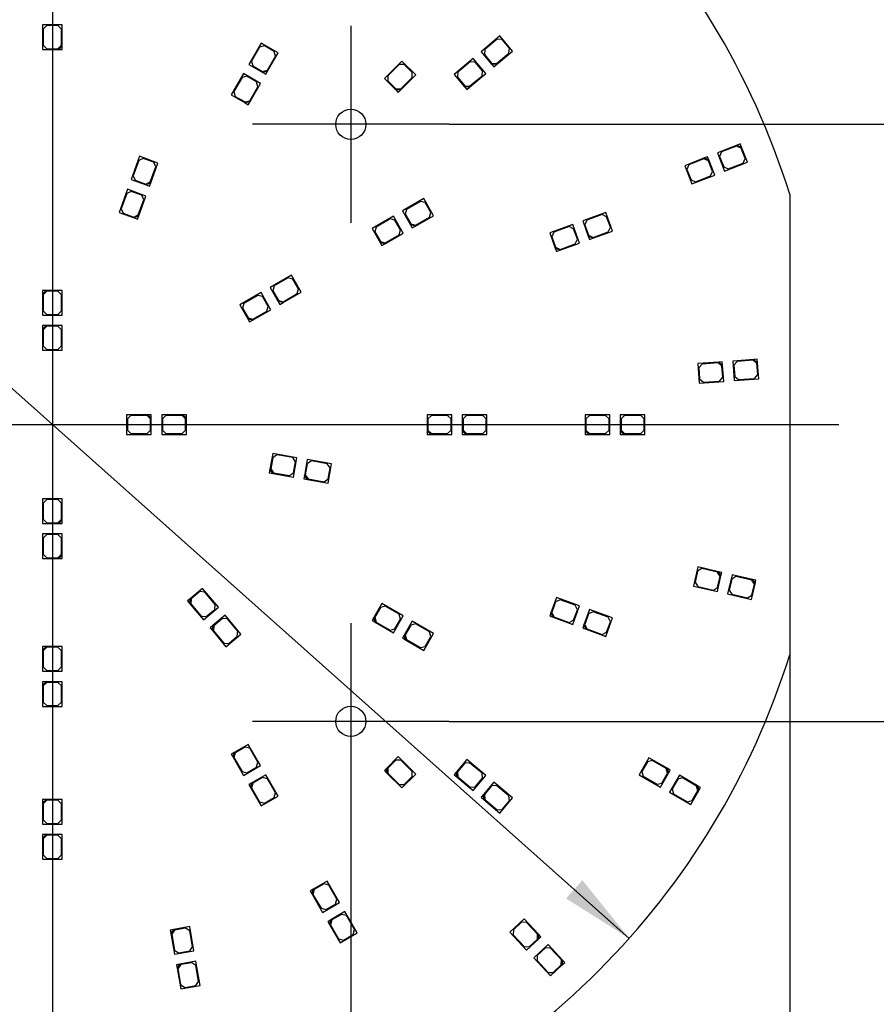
# Model space of a CAD drawing. Header units: millimetres. Extents: x 16 to 406, y 14 to 285.
# Tile 12 of 14: x 160 to 221, y 154 to 224. Entities that reach past the tile are written whole.
import ezdxf
from ezdxf.enums import TextEntityAlignment as Align
from ezdxf.lldxf.tags import DXFTag

# ---------------------------------------------------------------- set-up
doc = ezdxf.new("R2010")
doc.units = ezdxf.units.MM
for name, color, linetype in [('Default', 7, 'Continuous'), ('LED_2835', 7, 'Continuous'), ('PCB_RDLED_220_EM', 7, 'Continuous')]:
    doc.layers.add(name, color=color, linetype=linetype)
doc.styles.add('SEACAD_Arial', font='arial.ttf')
doc.styles.add('SEACAD_Solid_Edge_ANSI1_Symbols', font='semeca1.ttf')
tags = doc.linetypes.add('CENTER2', pattern=[28.575, 19.05, -3.175, 3.175, -3.175]).pattern_tags.tags
tags[10:11] = [DXFTag(74, 4), DXFTag(75, 0), DXFTag(340, '0'), DXFTag(46, 0.0), DXFTag(50, 0.0), DXFTag(44, 0.0), DXFTag(45, 0.0)]
tags[8:9] = [DXFTag(74, 4), DXFTag(75, 0), DXFTag(340, '0'), DXFTag(46, 0.0), DXFTag(50, 0.0), DXFTag(44, 0.0), DXFTag(45, 0.0)]
tags[6:7] = [DXFTag(74, 4), DXFTag(75, 0), DXFTag(340, '0'), DXFTag(46, 0.0), DXFTag(50, 0.0), DXFTag(44, 0.0), DXFTag(45, 0.0)]
tags[4:5] = [DXFTag(74, 4), DXFTag(75, 0), DXFTag(340, '0'), DXFTag(46, 0.0), DXFTag(50, 0.0), DXFTag(44, 0.0), DXFTag(45, 0.0)]
doc.dimstyles.new('ISO', dxfattribs={"dimtxt": 5.25, "dimasz": 5.25, "dimexe": 2.625, "dimexo": 0, "dimgap": 1.3125, "dimtad": 1, "dimlfac": 2, "dimtxsty": 'SEACAD_Arial', "dimblk1": '_SE_FILLED', "dimblk2": '_SE_FILLED', "dimsah": 1, "dimcen": 2.625, "dimadec": 0, "dimazin": 0, "dimtfac": 0.5, "dimtdec": 3, "dimtmove": 0, "dimatfit": 3, "dimfxl": 1, "dimarcsym": 0})

# ---------------------------------------------------------------- blocks, each defined once
blk = doc.blocks.new('SEANNOT_GROUP1')
at = {"layer": 'Default', "color": 7, "linetype": 'CENTER2'}
for p, q in [((183.582, 223.76), (183.582, 209.76)), ((190.582, 216.76), (176.582, 216.76))]:
    blk.add_line(p, q, dxfattribs=at)
blk = doc.blocks.new('SEANNOT_GROUP2')
at = {"layer": 'Default', "color": 7, "linetype": 'CENTER2'}
for p, q in [((183.582, 181.26), (183.582, 167.26)), ((190.582, 174.26), (176.582, 174.26))]:
    blk.add_line(p, q, dxfattribs=at)
blk = doc.blocks.new('SEANNOT_GROUP4')
at = {"layer": 'Default', "color": 7, "linetype": 'CENTER2'}
blk.add_line((106.332, 195.393), (218.332, 195.393), dxfattribs=at)
blk = doc.blocks.new('SEANNOT_GROUP5')
at = {"layer": 'Default', "color": 7, "linetype": 'CENTER2'}
blk.add_line((162.332, 251.393), (162.332, 139.393), dxfattribs=at)
blk = doc.blocks.new('SE1')
at = {"layer": 'LED_2835', "color": 7, "linetype": 'Continuous'}
for p, q in [((161.632, 223.833), (161.632, 222.083)), ((163.032, 223.833), (161.632, 223.833)), ((161.932, 223.783), (161.682, 223.533)), ((162.732, 223.783), (161.932, 223.783)), ((162.982, 223.533), (162.732, 223.783)), ((163.032, 222.333), (163.032, 223.833)), ((161.682, 223.533), (161.682, 222.383)), ((162.982, 222.383), (162.982, 223.533)), ((194.202, 223.048), (192.861, 221.923)), ((195.102, 221.976), (194.202, 223.048)), ((161.682, 222.383), (161.932, 222.133)), ((162.732, 222.133), (162.982, 222.383)), ((163.032, 222.333), (162.782, 222.083)), ((163.032, 222.083), (163.032, 222.333)), ((177.196, 222.538), (176.321, 221.022)), ((177.089, 222.253), (176.514, 221.257)), ((177.431, 222.344), (177.089, 222.253)), ((178.409, 221.838), (177.196, 222.538)), ((178.124, 221.944), (177.431, 222.344)), ((194.004, 222.817), (193.123, 222.078)), ((194.356, 222.786), (194.004, 222.817)), ((194.871, 222.173), (194.356, 222.786)), ((194.84, 221.821), (194.871, 222.173)), ((161.632, 222.083), (162.782, 222.083)), ((161.932, 222.133), (162.732, 222.133)), ((162.782, 222.083), (163.032, 222.083)), ((177.64, 220.607), (178.215, 221.603)), ((177.659, 220.538), (178.409, 221.838)), ((178.215, 221.603), (178.124, 221.944)), ((192.861, 221.923), (193.6, 221.042)), ((193.123, 222.078), (193.092, 221.726)), ((193.092, 221.726), (193.607, 221.113)), ((193.953, 221.012), (195.102, 221.976)), ((193.959, 221.082), (194.84, 221.821)), ((176.321, 221.022), (177.317, 220.447)), ((176.514, 221.257), (176.606, 220.915)), ((176.606, 220.915), (177.299, 220.515)), ((187.212, 221.262), (185.974, 220.025)), ((187.035, 221.015), (186.222, 220.202)), ((187.389, 221.015), (187.035, 221.015)), ((188.202, 220.272), (187.212, 221.262)), ((187.954, 220.449), (187.389, 221.015)), ((192.287, 221.441), (190.946, 220.316)), ((192.089, 221.21), (191.208, 220.471)), ((192.441, 221.179), (192.089, 221.21)), ((193.187, 220.369), (192.287, 221.441)), ((192.955, 220.566), (192.441, 221.179)), ((193.6, 221.042), (193.761, 220.851)), ((193.953, 221.012), (193.6, 221.042)), ((193.607, 221.113), (193.959, 221.082)), ((193.761, 220.851), (193.953, 221.012)), ((175.946, 220.372), (175.071, 218.857)), ((175.839, 220.088), (175.264, 219.092)), ((176.181, 220.179), (175.839, 220.088)), ((177.159, 219.672), (175.946, 220.372)), ((176.874, 219.779), (176.181, 220.179)), ((177.299, 220.515), (177.64, 220.607)), ((177.659, 220.538), (177.317, 220.447)), ((177.317, 220.447), (177.534, 220.322)), ((177.534, 220.322), (177.659, 220.538)), ((186.222, 220.202), (186.222, 219.848)), ((187.141, 219.212), (188.202, 220.272)), ((187.141, 219.282), (187.954, 220.095)), ((187.954, 220.095), (187.954, 220.449)), ((190.946, 220.316), (191.685, 219.435)), ((191.208, 220.471), (191.177, 220.119)), ((191.177, 220.119), (191.691, 219.506)), ((192.038, 219.405), (193.187, 220.369)), ((192.044, 219.475), (192.925, 220.214)), ((192.925, 220.214), (192.955, 220.566)), ((176.39, 218.442), (176.965, 219.438)), ((176.409, 218.373), (177.159, 219.672)), ((176.965, 219.438), (176.874, 219.779)), ((185.974, 220.025), (186.788, 219.212)), ((186.222, 219.848), (186.788, 219.282)), ((191.685, 219.435), (191.846, 219.244)), ((192.038, 219.405), (191.685, 219.435)), ((191.691, 219.506), (192.044, 219.475)), ((191.846, 219.244), (192.038, 219.405)), ((175.071, 218.857), (176.067, 218.282)), ((175.264, 219.092), (175.356, 218.75)), ((175.356, 218.75), (176.049, 218.35)), ((186.788, 219.282), (187.141, 219.282)), ((186.788, 219.212), (186.964, 219.035)), ((187.141, 219.212), (186.788, 219.212)), ((186.964, 219.035), (187.141, 219.212)), ((176.049, 218.35), (176.39, 218.442)), ((176.409, 218.373), (176.067, 218.282)), ((176.067, 218.282), (176.284, 218.157)), ((176.284, 218.157), (176.409, 218.373)), ((211.083, 215.278), (209.686, 214.73)), ((211.054, 215.213), (209.984, 214.793)), ((211.378, 215.071), (211.054, 215.213)), ((211.315, 215.369), (211.083, 215.278)), ((211.083, 215.278), (211.407, 215.136)), ((211.407, 215.136), (211.315, 215.369)), ((168.535, 214.482), (167.937, 212.838)), ((169.851, 214.004), (168.535, 214.482)), ((209.686, 214.73), (210.198, 213.426)), ((209.984, 214.793), (209.842, 214.469)), ((209.842, 214.469), (210.135, 213.724)), ((211.671, 214.327), (211.378, 215.071)), ((211.827, 214.066), (211.407, 215.136)), ((168.48, 214.183), (168.087, 213.103)), ((168.8, 214.333), (168.48, 214.183)), ((169.552, 214.059), (168.8, 214.333)), ((169.338, 212.594), (169.851, 214.004)), ((169.701, 213.739), (169.552, 214.059)), ((208.755, 214.364), (207.359, 213.816)), ((207.359, 213.816), (207.871, 212.513)), ((207.657, 213.879), (207.515, 213.555)), ((208.727, 214.299), (207.657, 213.879)), ((209.051, 214.158), (208.727, 214.299)), ((208.988, 214.456), (208.755, 214.364)), ((208.755, 214.364), (209.079, 214.223)), ((209.079, 214.223), (208.988, 214.456)), ((209.343, 213.413), (209.051, 214.158)), ((209.5, 213.152), (209.079, 214.223)), ((210.198, 213.426), (211.827, 214.066)), ((210.459, 213.583), (211.529, 214.003)), ((211.529, 214.003), (211.671, 214.327)), ((168.087, 213.103), (168.236, 212.782)), ((169.308, 212.658), (169.701, 213.739)), ((207.515, 213.555), (207.807, 212.811)), ((207.871, 212.513), (209.5, 213.152)), ((208.132, 212.669), (209.202, 213.089)), ((209.202, 213.089), (209.343, 213.413)), ((210.135, 213.724), (210.459, 213.583)), ((167.937, 212.838), (169.018, 212.445)), ((168.236, 212.782), (168.988, 212.509)), ((168.988, 212.509), (169.308, 212.658)), ((169.338, 212.594), (169.018, 212.445)), ((169.018, 212.445), (169.253, 212.359)), ((169.253, 212.359), (169.338, 212.594)), ((207.807, 212.811), (208.132, 212.669)), ((167.68, 212.133), (167.082, 210.489)), ((167.625, 211.834), (167.232, 210.753)), ((167.945, 211.984), (167.625, 211.834)), ((168.996, 211.654), (167.68, 212.133)), ((168.697, 211.71), (167.945, 211.984)), ((168.483, 210.245), (168.996, 211.654)), ((168.846, 211.39), (168.697, 211.71)), ((168.453, 210.309), (168.846, 211.39)), ((188.777, 211.469), (187.262, 210.594)), ((188.542, 211.276), (187.546, 210.701)), ((188.884, 211.184), (188.542, 211.276)), ((189.477, 210.256), (188.777, 211.469)), ((189.284, 210.491), (188.884, 211.184)), ((167.082, 210.489), (168.163, 210.095)), ((167.232, 210.753), (167.381, 210.433)), ((167.381, 210.433), (168.133, 210.159)), ((168.133, 210.159), (168.453, 210.309)), ((187.262, 210.594), (187.837, 209.598)), ((187.546, 210.701), (187.455, 210.359)), ((187.455, 210.359), (187.855, 209.666)), ((188.178, 209.506), (189.477, 210.256)), ((189.192, 210.15), (189.284, 210.491)), ((201.739, 210.48), (200.094, 209.882)), ((201.474, 210.331), (200.393, 209.937)), ((201.794, 210.181), (201.474, 210.331)), ((202.217, 209.165), (201.739, 210.48)), ((168.483, 210.245), (168.163, 210.095)), ((168.163, 210.095), (168.397, 210.01)), ((168.397, 210.01), (168.483, 210.245)), ((186.612, 210.219), (185.097, 209.344)), ((186.377, 210.026), (185.381, 209.451)), ((186.719, 209.934), (186.377, 210.026)), ((187.312, 209.006), (186.612, 210.219)), ((187.119, 209.241), (186.719, 209.934)), ((187.837, 209.598), (187.962, 209.381)), ((188.178, 209.506), (187.837, 209.598)), ((187.855, 209.666), (188.196, 209.575)), ((188.196, 209.575), (189.192, 210.15)), ((199.389, 209.625), (197.745, 209.027)), ((199.868, 208.31), (199.389, 209.625)), ((200.094, 209.882), (200.487, 208.801)), ((200.393, 209.937), (200.244, 209.617)), ((200.244, 209.617), (200.517, 208.865)), ((202.068, 209.43), (201.794, 210.181)), ((185.097, 209.344), (185.672, 208.348)), ((185.381, 209.451), (185.29, 209.109)), ((185.29, 209.109), (185.69, 208.416)), ((186.013, 208.256), (187.312, 209.006)), ((186.031, 208.325), (187.027, 208.9)), ((187.027, 208.9), (187.119, 209.241)), ((187.962, 209.381), (188.178, 209.506)), ((197.745, 209.027), (198.138, 207.946)), ((198.044, 209.082), (197.894, 208.762)), ((199.125, 209.476), (198.044, 209.082)), ((199.445, 209.326), (199.125, 209.476)), ((199.719, 208.575), (199.445, 209.326)), ((200.517, 208.865), (200.838, 208.716)), ((200.808, 208.652), (202.217, 209.165)), ((200.838, 208.716), (201.918, 209.109)), ((201.918, 209.109), (202.068, 209.43)), ((185.672, 208.348), (185.797, 208.131)), ((186.013, 208.256), (185.672, 208.348)), ((185.69, 208.416), (186.031, 208.325)), ((185.797, 208.131), (186.013, 208.256)), ((197.894, 208.762), (198.168, 208.01)), ((198.459, 207.797), (199.868, 208.31)), ((198.489, 207.861), (199.569, 208.254)), ((199.569, 208.254), (199.719, 208.575)), ((200.487, 208.801), (200.573, 208.566)), ((200.808, 208.652), (200.487, 208.801)), ((200.573, 208.566), (200.808, 208.652)), ((198.138, 207.946), (198.224, 207.711)), ((198.459, 207.797), (198.138, 207.946)), ((198.168, 208.01), (198.489, 207.861)), ((198.224, 207.711), (198.459, 207.797)), ((179.355, 206.029), (177.839, 205.154)), ((179.12, 205.836), (178.124, 205.261)), ((179.462, 205.744), (179.12, 205.836)), ((180.055, 204.817), (179.355, 206.029)), ((179.862, 205.051), (179.462, 205.744)), ((161.632, 204.933), (161.632, 204.683)), ((161.882, 204.933), (161.632, 204.933)), ((161.632, 204.683), (161.882, 204.933)), ((161.632, 204.683), (161.632, 203.183)), ((161.932, 204.883), (161.682, 204.633)), ((163.032, 204.933), (161.882, 204.933)), ((162.732, 204.883), (161.932, 204.883)), ((162.982, 204.633), (162.732, 204.883)), ((163.032, 203.183), (163.032, 204.933)), ((177.19, 204.779), (175.674, 203.904)), ((177.89, 203.567), (177.19, 204.779)), ((177.839, 205.154), (178.414, 204.158)), ((178.124, 205.261), (178.033, 204.919)), ((178.033, 204.919), (178.433, 204.226)), ((178.756, 204.067), (180.055, 204.817)), ((178.774, 204.135), (179.77, 204.71)), ((179.77, 204.71), (179.862, 205.051)), ((161.682, 204.633), (161.682, 203.483)), ((162.982, 203.483), (162.982, 204.633)), ((175.959, 204.011), (175.868, 203.669)), ((176.955, 204.586), (175.959, 204.011)), ((177.297, 204.494), (176.955, 204.586)), ((177.697, 203.801), (177.297, 204.494)), ((178.414, 204.158), (178.539, 203.942)), ((178.756, 204.067), (178.414, 204.158)), ((178.433, 204.226), (178.774, 204.135)), ((178.539, 203.942), (178.756, 204.067)), ((161.682, 203.483), (161.932, 203.233)), ((162.732, 203.233), (162.982, 203.483)), ((175.674, 203.904), (176.249, 202.908)), ((175.868, 203.669), (176.268, 202.976)), ((176.591, 202.817), (177.89, 203.567)), ((176.609, 202.885), (177.605, 203.46)), ((177.605, 203.46), (177.697, 203.801)), ((161.632, 203.183), (163.032, 203.183)), ((161.932, 203.233), (162.732, 203.233)), ((176.249, 202.908), (176.374, 202.692)), ((176.591, 202.817), (176.249, 202.908)), ((176.268, 202.976), (176.609, 202.885)), ((176.374, 202.692), (176.591, 202.817)), ((161.632, 202.433), (161.632, 202.183)), ((161.882, 202.433), (161.632, 202.433)), ((161.632, 202.183), (161.882, 202.433)), ((161.632, 202.183), (161.632, 200.683)), ((161.932, 202.383), (161.682, 202.133)), ((161.682, 202.133), (161.682, 200.983)), ((163.032, 202.433), (161.882, 202.433)), ((162.732, 202.383), (161.932, 202.383)), ((162.982, 202.133), (162.732, 202.383)), ((162.982, 200.983), (162.982, 202.133)), ((163.032, 200.683), (163.032, 202.433)), ((161.632, 200.683), (163.032, 200.683)), ((161.682, 200.983), (161.932, 200.733)), ((161.932, 200.733), (162.732, 200.733)), ((162.732, 200.733), (162.982, 200.983)), ((209.785, 199.838), (208.289, 199.726)), ((209.739, 199.784), (208.592, 199.699)), ((210.007, 199.554), (209.739, 199.784)), ((210.034, 199.857), (209.785, 199.838)), ((209.785, 199.838), (210.053, 199.607)), ((210.053, 199.607), (210.034, 199.857)), ((212.278, 200.025), (210.782, 199.913)), ((210.782, 199.913), (210.887, 198.517)), ((211.085, 199.885), (210.854, 199.617)), ((212.232, 199.971), (211.085, 199.885)), ((212.5, 199.741), (212.232, 199.971)), ((212.527, 200.044), (212.278, 200.025)), ((212.278, 200.025), (212.546, 199.794)), ((212.56, 198.943), (212.5, 199.741)), ((212.546, 199.794), (212.527, 200.044)), ((212.632, 198.647), (212.546, 199.794)), ((208.289, 199.726), (208.394, 198.33)), ((208.592, 199.699), (208.361, 199.431)), ((208.361, 199.431), (208.421, 198.633)), ((210.067, 198.756), (210.007, 199.554)), ((210.139, 198.461), (210.053, 199.607)), ((210.854, 199.617), (210.914, 198.82)), ((208.394, 198.33), (210.139, 198.461)), ((208.421, 198.633), (208.689, 198.402)), ((208.689, 198.402), (209.836, 198.488)), ((209.836, 198.488), (210.067, 198.756)), ((210.887, 198.517), (212.632, 198.647)), ((210.914, 198.82), (211.182, 198.589)), ((211.182, 198.589), (212.329, 198.675)), ((212.329, 198.675), (212.56, 198.943)), ((169.122, 196.093), (167.622, 196.093)), ((167.622, 196.093), (167.622, 194.693)), ((167.922, 196.043), (167.672, 195.793)), ((167.672, 195.793), (167.672, 194.993)), ((169.072, 196.043), (167.922, 196.043)), ((169.322, 195.793), (169.072, 196.043)), ((169.372, 196.093), (169.122, 196.093)), ((169.122, 196.093), (169.372, 195.843)), ((169.322, 194.993), (169.322, 195.793)), ((169.372, 195.843), (169.372, 196.093)), ((169.372, 194.693), (169.372, 195.843)), ((171.622, 196.093), (170.122, 196.093)), ((170.122, 196.093), (170.122, 194.693)), ((170.422, 196.043), (170.172, 195.793)), ((170.172, 195.793), (170.172, 194.993)), ((171.572, 196.043), (170.422, 196.043)), ((171.822, 195.793), (171.572, 196.043)), ((171.872, 196.093), (171.622, 196.093)), ((171.622, 196.093), (171.872, 195.843)), ((171.822, 194.993), (171.822, 195.793)), ((171.872, 195.843), (171.872, 196.093)), ((171.872, 194.693), (171.872, 195.843)), ((189.022, 196.093), (189.022, 194.943)), ((190.772, 196.093), (189.022, 196.093)), ((189.322, 196.043), (189.072, 195.793)), ((189.072, 195.793), (189.072, 194.993)), ((190.472, 196.043), (189.322, 196.043)), ((190.722, 195.793), (190.472, 196.043)), ((190.722, 194.993), (190.722, 195.793)), ((190.772, 194.693), (190.772, 196.093)), ((191.522, 196.093), (191.522, 194.943)), ((193.272, 196.093), (191.522, 196.093)), ((191.822, 196.043), (191.572, 195.793)), ((191.572, 195.793), (191.572, 194.993)), ((192.972, 196.043), (191.822, 196.043)), ((193.222, 195.793), (192.972, 196.043)), ((193.222, 194.993), (193.222, 195.793)), ((193.272, 194.693), (193.272, 196.093)), ((200.272, 196.093), (200.272, 194.943)), ((202.022, 196.093), (200.272, 196.093)), ((200.572, 196.043), (200.322, 195.793)), ((200.322, 195.793), (200.322, 194.993)), ((201.722, 196.043), (200.572, 196.043)), ((201.972, 195.793), (201.722, 196.043)), ((201.972, 194.993), (201.972, 195.793)), ((202.022, 194.693), (202.022, 196.093)), ((202.772, 196.093), (202.772, 194.943)), ((204.522, 196.093), (202.772, 196.093)), ((203.072, 196.043), (202.822, 195.793)), ((202.822, 195.793), (202.822, 194.993)), ((204.222, 196.043), (203.072, 196.043)), ((204.472, 195.793), (204.222, 196.043)), ((204.472, 194.993), (204.472, 195.793)), ((204.522, 194.693), (204.522, 196.093)), ((167.672, 194.993), (167.922, 194.743)), ((169.072, 194.743), (169.322, 194.993)), ((170.172, 194.993), (170.422, 194.743)), ((171.572, 194.743), (171.822, 194.993)), ((189.022, 194.943), (189.022, 194.693)), ((189.272, 194.693), (189.022, 194.943)), ((189.072, 194.993), (189.322, 194.743)), ((190.472, 194.743), (190.722, 194.993)), ((191.522, 194.943), (191.522, 194.693)), ((191.772, 194.693), (191.522, 194.943)), ((191.572, 194.993), (191.822, 194.743)), ((192.972, 194.743), (193.222, 194.993)), ((200.272, 194.943), (200.272, 194.693)), ((200.522, 194.693), (200.272, 194.943)), ((200.322, 194.993), (200.572, 194.743)), ((201.722, 194.743), (201.972, 194.993)), ((202.772, 194.943), (202.772, 194.693)), ((203.022, 194.693), (202.772, 194.943)), ((202.822, 194.993), (203.072, 194.743)), ((204.222, 194.743), (204.472, 194.993)), ((167.622, 194.693), (169.372, 194.693)), ((167.922, 194.743), (169.072, 194.743)), ((170.122, 194.693), (171.872, 194.693)), ((170.422, 194.743), (171.572, 194.743)), ((189.022, 194.693), (189.272, 194.693)), ((189.272, 194.693), (190.772, 194.693)), ((189.322, 194.743), (190.472, 194.743)), ((191.522, 194.693), (191.772, 194.693)), ((191.772, 194.693), (193.272, 194.693)), ((191.822, 194.743), (192.972, 194.743)), ((200.272, 194.693), (200.522, 194.693)), ((200.522, 194.693), (202.022, 194.693)), ((200.572, 194.743), (201.722, 194.743)), ((202.772, 194.693), (203.022, 194.693)), ((203.022, 194.693), (204.522, 194.693)), ((203.072, 194.743), (204.222, 194.743)), ((178.024, 193.337), (177.824, 192.204)), ((178.021, 193.033), (177.882, 192.245)), ((178.311, 193.235), (178.021, 193.033)), ((179.747, 193.033), (178.024, 193.337)), ((179.443, 193.036), (178.311, 193.235)), ((179.646, 192.746), (179.443, 193.036)), ((179.504, 191.654), (179.747, 193.033)), ((179.507, 191.958), (179.646, 192.746)), ((180.486, 192.903), (180.286, 191.77)), ((180.773, 192.801), (180.483, 192.599)), ((182.209, 192.599), (180.486, 192.903)), ((181.905, 192.602), (180.773, 192.801)), ((177.824, 192.204), (177.781, 191.958)), ((178.027, 191.915), (177.824, 192.204)), ((177.882, 192.245), (178.085, 191.955)), ((180.483, 192.599), (180.344, 191.811)), ((182.108, 192.312), (181.905, 192.602)), ((181.966, 191.22), (182.209, 192.599)), ((181.969, 191.524), (182.108, 192.312)), ((177.781, 191.958), (178.027, 191.915)), ((178.027, 191.915), (179.504, 191.654)), ((178.085, 191.955), (179.217, 191.755)), ((179.217, 191.755), (179.507, 191.958)), ((180.286, 191.77), (180.243, 191.524)), ((180.243, 191.524), (180.489, 191.481)), ((180.489, 191.481), (180.286, 191.77)), ((180.344, 191.811), (180.547, 191.521)), ((180.489, 191.481), (181.966, 191.22)), ((180.547, 191.521), (181.679, 191.321)), ((181.679, 191.321), (181.969, 191.524)), ((161.632, 190.103), (161.632, 188.353)), ((163.032, 190.103), (161.632, 190.103)), ((161.932, 190.053), (161.682, 189.803)), ((162.732, 190.053), (161.932, 190.053)), ((162.982, 189.803), (162.732, 190.053)), ((163.032, 188.603), (163.032, 190.103)), ((161.682, 189.803), (161.682, 188.653)), ((162.982, 188.653), (162.982, 189.803)), ((161.682, 188.653), (161.932, 188.403)), ((162.732, 188.403), (162.982, 188.653)), ((163.032, 188.603), (162.782, 188.353)), ((163.032, 188.353), (163.032, 188.603)), ((161.632, 188.353), (162.782, 188.353)), ((161.932, 188.403), (162.732, 188.403)), ((162.782, 188.353), (163.032, 188.353)), ((161.632, 187.603), (161.632, 185.853)), ((163.032, 187.603), (161.632, 187.603)), ((161.932, 187.553), (161.682, 187.303)), ((161.682, 187.303), (161.682, 186.153)), ((162.732, 187.553), (161.932, 187.553)), ((162.982, 187.303), (162.732, 187.553)), ((162.982, 186.153), (162.982, 187.303)), ((163.032, 186.103), (163.032, 187.603)), ((161.632, 185.853), (162.782, 185.853)), ((161.682, 186.153), (161.932, 185.903)), ((161.932, 185.903), (162.732, 185.903)), ((162.732, 185.903), (162.982, 186.153)), ((163.032, 186.103), (162.782, 185.853)), ((162.782, 185.853), (163.032, 185.853)), ((163.032, 185.853), (163.032, 186.103)), ((208.288, 185.251), (207.977, 183.886)), ((208.57, 185.135), (208.27, 184.947)), ((209.751, 184.917), (208.288, 185.251)), ((209.691, 184.879), (208.57, 185.135)), ((208.27, 184.947), (208.092, 184.167)), ((209.683, 183.496), (209.939, 184.617)), ((209.879, 184.58), (209.691, 184.879)), ((209.701, 183.8), (209.879, 184.58)), ((209.995, 184.861), (209.751, 184.917)), ((209.751, 184.917), (209.939, 184.617)), ((209.939, 184.617), (209.995, 184.861)), ((210.726, 184.694), (210.414, 183.329)), ((210.708, 184.391), (210.53, 183.611)), ((211.007, 184.579), (210.708, 184.391)), ((212.188, 184.361), (210.726, 184.694)), ((212.128, 184.323), (211.007, 184.579)), ((212.316, 184.024), (212.128, 184.323)), ((212.432, 184.305), (212.188, 184.361)), ((212.188, 184.361), (212.376, 184.061)), ((173.031, 183.731), (172.15, 182.992)), ((174.156, 182.391), (173.031, 183.731)), ((207.977, 183.886), (209.683, 183.496)), ((208.092, 184.167), (208.281, 183.868)), ((208.281, 183.868), (209.402, 183.612)), ((209.402, 183.612), (209.701, 183.8)), ((212.12, 182.94), (212.376, 184.061)), ((212.138, 183.244), (212.316, 184.024)), ((212.376, 184.061), (212.432, 184.305)), ((172.15, 182.992), (171.959, 182.832)), ((172.119, 182.64), (172.15, 182.992)), ((172.221, 182.986), (172.19, 182.634)), ((172.834, 183.5), (172.221, 182.986)), ((173.186, 183.47), (172.834, 183.5)), ((173.925, 182.589), (173.186, 183.47)), ((198.224, 183.074), (197.83, 181.994)), ((198.489, 182.925), (198.168, 182.775)), ((199.868, 182.476), (198.224, 183.074)), ((199.569, 182.531), (198.489, 182.925)), ((210.414, 183.329), (212.12, 182.94)), ((210.53, 183.611), (210.718, 183.311)), ((210.718, 183.311), (211.839, 183.056)), ((211.839, 183.056), (212.138, 183.244)), ((171.959, 182.832), (172.119, 182.64)), ((172.119, 182.64), (173.084, 181.491)), ((172.19, 182.634), (172.929, 181.753)), ((173.084, 181.491), (174.156, 182.391)), ((173.281, 181.722), (173.894, 182.236)), ((173.894, 182.236), (173.925, 182.589)), ((185.797, 182.654), (185.222, 181.658)), ((185.69, 182.369), (185.29, 181.676)), ((186.031, 182.461), (185.69, 182.369)), ((187.312, 181.779), (185.797, 182.654)), ((187.027, 181.886), (186.031, 182.461)), ((198.168, 182.775), (197.894, 182.023)), ((199.389, 181.16), (199.868, 182.476)), ((199.719, 182.211), (199.569, 182.531)), ((200.573, 182.219), (200.18, 181.138)), ((202.217, 181.621), (200.573, 182.219)), ((172.929, 181.753), (173.281, 181.722)), ((174.638, 181.816), (173.757, 181.077)), ((174.441, 181.585), (173.828, 181.071)), ((174.793, 181.554), (174.441, 181.585)), ((175.763, 180.476), (174.638, 181.816)), ((175.532, 180.673), (174.793, 181.554)), ((185.222, 181.658), (185.097, 181.441)), ((185.313, 181.316), (185.222, 181.658)), ((185.29, 181.676), (185.381, 181.335)), ((186.612, 180.566), (187.312, 181.779)), ((186.719, 180.851), (187.119, 181.544)), ((187.119, 181.544), (187.027, 181.886)), ((197.83, 181.994), (197.745, 181.759)), ((197.745, 181.759), (197.98, 181.673)), ((197.98, 181.673), (197.83, 181.994)), ((197.894, 182.023), (198.044, 181.703)), ((197.98, 181.673), (199.389, 181.16)), ((198.044, 181.703), (199.125, 181.31)), ((199.445, 181.459), (199.719, 182.211)), ((200.517, 181.92), (200.244, 181.168)), ((200.838, 182.07), (200.517, 181.92)), ((201.918, 181.676), (200.838, 182.07)), ((201.739, 180.305), (202.217, 181.621)), ((202.068, 181.356), (201.918, 181.676)), ((173.757, 181.077), (173.566, 180.916)), ((173.566, 180.916), (173.726, 180.725)), ((173.726, 180.725), (173.757, 181.077)), ((173.828, 181.071), (173.797, 180.719)), ((185.097, 181.441), (185.313, 181.316)), ((185.313, 181.316), (186.612, 180.566)), ((185.381, 181.335), (186.377, 180.76)), ((186.377, 180.76), (186.719, 180.851)), ((187.962, 181.404), (187.387, 180.408)), ((187.855, 181.119), (187.455, 180.426)), ((188.196, 181.211), (187.855, 181.119)), ((189.477, 180.529), (187.962, 181.404)), ((189.192, 180.636), (188.196, 181.211)), ((199.125, 181.31), (199.445, 181.459)), ((200.18, 181.138), (200.094, 180.904)), ((200.094, 180.904), (200.329, 180.818)), ((200.329, 180.818), (200.18, 181.138)), ((200.244, 181.168), (200.393, 180.848)), ((200.329, 180.818), (201.739, 180.305)), ((200.393, 180.848), (201.474, 180.455)), ((201.794, 180.604), (202.068, 181.356)), ((173.726, 180.725), (174.691, 179.576)), ((173.797, 180.719), (174.536, 179.838)), ((174.691, 179.576), (175.763, 180.476)), ((174.888, 179.807), (175.501, 180.321)), ((175.501, 180.321), (175.532, 180.673)), ((187.387, 180.408), (187.262, 180.191)), ((187.262, 180.191), (187.478, 180.066)), ((187.478, 180.066), (187.387, 180.408)), ((187.455, 180.426), (187.546, 180.085)), ((188.777, 179.316), (189.477, 180.529)), ((188.884, 179.601), (189.284, 180.294)), ((189.284, 180.294), (189.192, 180.636)), ((201.474, 180.455), (201.794, 180.604)), ((161.632, 179.583), (161.632, 179.333)), ((161.882, 179.583), (161.632, 179.583)), ((161.632, 179.333), (161.882, 179.583)), ((161.932, 179.533), (161.682, 179.283)), ((163.032, 179.583), (161.882, 179.583)), ((162.732, 179.533), (161.932, 179.533)), ((162.982, 179.283), (162.732, 179.533)), ((163.032, 177.833), (163.032, 179.583)), ((174.536, 179.838), (174.888, 179.807)), ((187.478, 180.066), (188.777, 179.316)), ((187.546, 180.085), (188.542, 179.51)), ((188.542, 179.51), (188.884, 179.601)), ((161.632, 179.333), (161.632, 177.833)), ((161.682, 179.283), (161.682, 178.133)), ((162.982, 178.133), (162.982, 179.283)), ((161.682, 178.133), (161.932, 177.883)), ((162.732, 177.883), (162.982, 178.133)), ((161.632, 177.833), (163.032, 177.833)), ((161.932, 177.883), (162.732, 177.883)), ((161.632, 177.083), (161.632, 176.833)), ((161.882, 177.083), (161.632, 177.083)), ((161.632, 176.833), (161.882, 177.083)), ((161.632, 176.833), (161.632, 175.333)), ((161.932, 177.033), (161.682, 176.783)), ((161.682, 176.783), (161.682, 175.633)), ((163.032, 177.083), (161.882, 177.083)), ((162.732, 177.033), (161.932, 177.033)), ((162.982, 176.783), (162.732, 177.033)), ((162.982, 175.633), (162.982, 176.783)), ((163.032, 175.333), (163.032, 177.083)), ((161.632, 175.333), (163.032, 175.333)), ((161.682, 175.633), (161.932, 175.383)), ((161.932, 175.383), (162.732, 175.383)), ((162.732, 175.383), (162.982, 175.633)), ((176.284, 172.628), (175.288, 172.053)), ((176.049, 172.435), (175.356, 172.035)), ((176.39, 172.344), (176.049, 172.435)), ((177.159, 171.113), (176.284, 172.628)), ((175.288, 172.053), (175.071, 171.928)), ((175.071, 171.928), (175.196, 171.712)), ((175.196, 171.712), (175.288, 172.053)), ((175.196, 171.712), (175.946, 170.413)), ((175.356, 172.035), (175.264, 171.694)), ((176.965, 171.348), (176.39, 172.344)), ((186.964, 171.751), (186.151, 170.937)), ((188.202, 170.513), (186.964, 171.751)), ((175.264, 171.694), (175.839, 170.698)), ((175.946, 170.413), (177.159, 171.113)), ((176.181, 170.606), (176.874, 171.006)), ((176.874, 171.006), (176.965, 171.348)), ((186.788, 171.503), (186.222, 170.937)), ((187.141, 171.503), (186.788, 171.503)), ((187.954, 170.69), (187.141, 171.503)), ((191.846, 171.541), (191.107, 170.661)), ((191.691, 171.28), (191.177, 170.667)), ((192.044, 171.31), (191.691, 171.28)), ((193.187, 170.417), (191.846, 171.541)), ((192.925, 170.571), (192.044, 171.31)), ((204.81, 171.676), (204.11, 170.464)), ((204.703, 171.392), (204.303, 170.699)), ((205.045, 171.483), (204.703, 171.392)), ((206.109, 170.926), (204.81, 171.676)), ((206.041, 170.908), (205.045, 171.483)), ((175.839, 170.698), (176.181, 170.606)), ((177.534, 170.463), (176.538, 169.888)), ((178.409, 168.948), (177.534, 170.463)), ((186.151, 170.937), (185.974, 170.761)), ((185.974, 170.761), (186.151, 170.584)), ((186.151, 170.584), (186.151, 170.937)), ((186.151, 170.584), (187.212, 169.523)), ((186.222, 170.937), (186.222, 170.584)), ((186.222, 170.584), (187.035, 169.771)), ((187.212, 169.523), (188.202, 170.513)), ((187.389, 169.771), (187.954, 170.336)), ((187.954, 170.336), (187.954, 170.69)), ((191.107, 170.661), (190.946, 170.469)), ((190.946, 170.469), (191.138, 170.308)), ((191.138, 170.308), (191.107, 170.661)), ((191.138, 170.308), (192.287, 169.344)), ((191.177, 170.667), (191.208, 170.314)), ((191.208, 170.314), (192.089, 169.575)), ((192.287, 169.344), (193.187, 170.417)), ((192.955, 170.219), (192.925, 170.571)), ((204.11, 170.464), (205.626, 169.589)), ((204.303, 170.699), (204.395, 170.357)), ((204.395, 170.357), (205.391, 169.782)), ((205.626, 169.589), (206.201, 170.585)), ((205.732, 169.874), (206.132, 170.567)), ((206.132, 170.567), (206.041, 170.908)), ((206.326, 170.801), (206.109, 170.926)), ((206.109, 170.926), (206.201, 170.585)), ((206.201, 170.585), (206.326, 170.801)), ((206.975, 170.426), (206.275, 169.214)), ((208.274, 169.676), (206.975, 170.426)), ((176.538, 169.888), (176.321, 169.763)), ((176.321, 169.763), (176.446, 169.547)), ((176.446, 169.547), (176.538, 169.888)), ((176.606, 169.87), (176.514, 169.529)), ((177.299, 170.27), (176.606, 169.87)), ((177.64, 170.179), (177.299, 170.27)), ((178.215, 169.183), (177.64, 170.179)), ((187.035, 169.771), (187.389, 169.771)), ((192.089, 169.575), (192.441, 169.606)), ((192.441, 169.606), (192.955, 170.219)), ((193.761, 169.935), (193.022, 169.054)), ((193.607, 169.673), (193.092, 169.06)), ((193.959, 169.703), (193.607, 169.673)), ((195.102, 168.81), (193.761, 169.935)), ((194.84, 168.964), (193.959, 169.703)), ((205.391, 169.782), (205.732, 169.874)), ((206.869, 170.142), (206.469, 169.449)), ((207.21, 170.233), (206.869, 170.142)), ((208.206, 169.658), (207.21, 170.233)), ((208.297, 169.317), (208.206, 169.658)), ((208.491, 169.551), (208.274, 169.676)), ((208.274, 169.676), (208.366, 169.335)), ((176.446, 169.547), (177.196, 168.248)), ((176.514, 169.529), (177.089, 168.533)), ((177.196, 168.248), (178.409, 168.948)), ((178.124, 168.841), (178.215, 169.183)), ((193.022, 169.054), (192.861, 168.862)), ((193.053, 168.701), (193.022, 169.054)), ((193.092, 169.06), (193.123, 168.708)), ((194.871, 168.612), (194.84, 168.964)), ((206.275, 169.214), (207.791, 168.339)), ((206.469, 169.449), (206.56, 169.107)), ((206.56, 169.107), (207.556, 168.532)), ((207.791, 168.339), (208.366, 169.335)), ((207.897, 168.624), (208.297, 169.317)), ((208.366, 169.335), (208.491, 169.551)), ((161.632, 168.703), (161.632, 168.453)), ((161.882, 168.703), (161.632, 168.703)), ((161.632, 168.453), (161.882, 168.703)), ((161.632, 168.453), (161.632, 166.953)), ((161.932, 168.653), (161.682, 168.403)), ((161.682, 168.403), (161.682, 167.253)), ((163.032, 168.703), (161.882, 168.703)), ((162.732, 168.653), (161.932, 168.653)), ((162.982, 168.403), (162.732, 168.653)), ((162.982, 167.253), (162.982, 168.403)), ((163.032, 166.953), (163.032, 168.703)), ((177.089, 168.533), (177.431, 168.441)), ((177.431, 168.441), (178.124, 168.841)), ((192.861, 168.862), (193.053, 168.701)), ((193.053, 168.701), (194.202, 167.737)), ((193.123, 168.708), (194.004, 167.968)), ((194.202, 167.737), (195.102, 168.81)), ((194.356, 167.999), (194.871, 168.612)), ((207.556, 168.532), (207.897, 168.624)), ((194.004, 167.968), (194.356, 167.999)), ((161.632, 166.953), (163.032, 166.953)), ((161.682, 167.253), (161.932, 167.003)), ((161.932, 167.003), (162.732, 167.003)), ((162.732, 167.003), (162.982, 167.253)), ((161.632, 166.203), (161.632, 165.953)), ((161.882, 166.203), (161.632, 166.203)), ((161.632, 165.953), (161.882, 166.203)), ((161.932, 166.153), (161.682, 165.903)), ((163.032, 166.203), (161.882, 166.203)), ((162.732, 166.153), (161.932, 166.153)), ((162.982, 165.903), (162.732, 166.153)), ((163.032, 164.453), (163.032, 166.203)), ((161.632, 165.953), (161.632, 164.453)), ((161.682, 165.903), (161.682, 164.753)), ((162.982, 164.753), (162.982, 165.903)), ((161.682, 164.753), (161.932, 164.503)), ((162.732, 164.503), (162.982, 164.753)), ((161.632, 164.453), (163.032, 164.453)), ((161.932, 164.503), (162.732, 164.503)), ((181.909, 162.886), (180.913, 162.311)), ((181.674, 162.692), (180.981, 162.292)), ((182.015, 162.601), (181.674, 162.692)), ((182.784, 161.37), (181.909, 162.886)), ((182.59, 161.605), (182.015, 162.601)), ((180.913, 162.311), (180.696, 162.186)), ((180.696, 162.186), (180.821, 161.969)), ((180.821, 161.969), (180.913, 162.311)), ((180.821, 161.969), (181.571, 160.67)), ((180.981, 162.292), (180.889, 161.951)), ((180.889, 161.951), (181.464, 160.955)), ((181.571, 160.67), (182.784, 161.37)), ((181.806, 160.863), (182.499, 161.263)), ((182.499, 161.263), (182.59, 161.605)), ((181.464, 160.955), (181.806, 160.863)), ((183.159, 160.721), (182.163, 160.146)), ((182.924, 160.527), (182.231, 160.127)), ((183.265, 160.436), (182.924, 160.527)), ((184.034, 159.205), (183.159, 160.721)), ((182.163, 160.146), (181.946, 160.021)), ((181.946, 160.021), (182.071, 159.804)), ((182.071, 159.804), (182.163, 160.146)), ((182.071, 159.804), (182.821, 158.505)), ((182.231, 160.127), (182.139, 159.786)), ((183.84, 159.44), (183.265, 160.436)), ((195.933, 160.21), (194.906, 159.257)), ((195.747, 159.969), (195.16, 159.425)), ((196.1, 159.956), (195.747, 159.969)), ((196.953, 159.11), (195.933, 160.21)), ((196.882, 159.113), (196.1, 159.956)), ((170.977, 159.451), (170.731, 159.408)), ((170.731, 159.408), (170.775, 159.161)), ((170.775, 159.161), (170.977, 159.451)), ((170.775, 159.161), (171.035, 157.684)), ((171.035, 159.41), (170.833, 159.121)), ((170.833, 159.121), (171.032, 157.988)), ((172.11, 159.651), (170.977, 159.451)), ((171.823, 159.549), (171.035, 159.41)), ((172.113, 159.346), (171.823, 159.549)), ((172.414, 157.927), (172.11, 159.651)), ((172.312, 158.214), (172.113, 159.346)), ((182.139, 159.786), (182.714, 158.79)), ((182.821, 158.505), (184.034, 159.205)), ((183.056, 158.698), (183.749, 159.098)), ((183.749, 159.098), (183.84, 159.44)), ((194.906, 159.257), (196.097, 157.974)), ((195.16, 159.425), (195.147, 159.071)), ((196.869, 158.759), (196.882, 159.113)), ((196.953, 159.11), (196.94, 158.757)), ((197.123, 158.927), (196.953, 159.11)), ((182.714, 158.79), (183.056, 158.698)), ((195.147, 159.071), (195.929, 158.228)), ((196.097, 157.974), (196.94, 158.757)), ((196.282, 158.215), (196.869, 158.759)), ((196.94, 158.757), (197.123, 158.927)), ((171.032, 157.988), (171.322, 157.785)), ((171.035, 157.684), (172.414, 157.927)), ((171.322, 157.785), (172.11, 157.924)), ((172.11, 157.924), (172.312, 158.214)), ((195.929, 158.228), (196.282, 158.215)), ((197.633, 158.377), (196.607, 157.425)), ((197.447, 158.136), (196.861, 157.592)), ((197.8, 158.123), (197.447, 158.136)), ((198.653, 157.277), (197.633, 158.377)), ((198.583, 157.28), (197.8, 158.123)), ((171.412, 156.989), (171.165, 156.945)), ((171.209, 156.699), (171.412, 156.989)), ((172.544, 157.189), (171.412, 156.989)), ((172.257, 157.087), (171.469, 156.948)), ((172.547, 156.884), (172.257, 157.087)), ((172.848, 155.465), (172.544, 157.189)), ((196.607, 157.425), (197.797, 156.142)), ((196.861, 157.592), (196.847, 157.239)), ((196.847, 157.239), (197.63, 156.396)), ((198.569, 156.927), (198.583, 157.28)), ((198.653, 157.277), (198.64, 156.924)), ((198.64, 156.924), (198.823, 157.094)), ((198.823, 157.094), (198.653, 157.277)), ((171.165, 156.945), (171.209, 156.699)), ((171.209, 156.699), (171.469, 155.222)), ((171.469, 156.948), (171.267, 156.659)), ((171.267, 156.659), (171.466, 155.526)), ((172.747, 155.752), (172.547, 156.884)), ((197.63, 156.396), (197.983, 156.383)), ((197.797, 156.142), (198.64, 156.924)), ((197.983, 156.383), (198.569, 156.927)), ((172.544, 155.462), (172.747, 155.752)), ((171.466, 155.526), (171.756, 155.323)), ((171.469, 155.222), (172.848, 155.465)), ((171.756, 155.323), (172.544, 155.462))]:
    blk.add_line(p, q, dxfattribs=at)
at = {"layer": 'PCB_RDLED_220_EM', "color": 7, "linetype": 'Continuous'}
blk.add_line((214.832, 211.786), (214.832, 178.999), dxfattribs=at)
for centre in [(183.582, 216.76), (183.582, 174.26)]:
    blk.add_circle(centre, 1.075, dxfattribs=at)
for start, end in [(17.34144, 72.65856), (287.34144, 342.65856)]:
    blk.add_arc((162.332, 195.393), 55, start, end, dxfattribs=at)
blk = doc.blocks.new('DMBLK1')
at = {"layer": 'Default', "linetype": 'Continuous'}
for points in [[(243.203, 242.643), (242.328, 247.893), (241.453, 242.643)], [(243.203, 148.143), (241.453, 148.143), (242.328, 142.893)]]:
    blk.add_hatch(color=7, dxfattribs=at).paths.add_polyline_path(points)
at = {"layer": 'Default', "color": 7, "linetype": 'Continuous'}
for p, q in [((178.726, 247.893), (244.953, 247.893)), ((242.328, 247.893), (242.328, 142.893)), ((178.726, 142.893), (244.953, 142.893))]:
    blk.add_line(p, q, dxfattribs=at)
at = {"layer": 'Default', "color": 7, "linetype": 'Continuous', "style": 'SEACAD_Arial'}
blk.add_text('210', height=5.25, rotation=90, dxfattribs=at).set_placement((235.766, 189.23), align=Align.TOP_LEFT)
blk = doc.blocks.new('_SE_FILLED')
at = {"color": 0}
blk.add_line((0, 0), (-1, 0), dxfattribs=at)
blk.add_solid([(0, 0), (-1, -0.1665), (-1, 0.1665), (0, 0)], dxfattribs=at)
blk = doc.blocks.new('DMBLK2')
at = {"layer": 'Default', "linetype": 'Continuous'}
for points in [[(124.595, 227.823), (125.759, 229.13), (121.256, 231.968)], [(198.906, 161.655), (203.408, 158.817), (200.069, 162.962)]]:
    blk.add_hatch(color=7, dxfattribs=at).paths.add_polyline_path(points)
at = {"layer": 'Default', "color": 7, "linetype": 'Continuous'}
for p, q in [((121.256, 231.968), (102.291, 248.856)), ((203.408, 158.817), (121.256, 231.968))]:
    blk.add_line(p, q, dxfattribs=at)
for s, style, p in [('O', 'SEACAD_Solid_Edge_ANSI1_Symbols', (108.027, 252.535)), ('220', 'SEACAD_Arial', (114.746, 246.552))]:
    blk.add_text(s, height=5.25, rotation=318.31722, dxfattribs=dict(at, style=style)).set_placement(p, align=Align.TOP_LEFT)
blk = doc.blocks.new('DMBLK5')
at = {"layer": 'Default', "linetype": 'Continuous'}
for points in [[(232.703, 211.51), (231.828, 216.76), (230.953, 211.51)], [(232.703, 179.51), (230.953, 179.51), (231.828, 174.26)]]:
    blk.add_hatch(color=7, dxfattribs=at).paths.add_polyline_path(points)
at = {"layer": 'Default', "color": 7, "linetype": 'Continuous'}
for p, q in [((190.582, 216.76), (234.453, 216.76)), ((231.828, 216.76), (231.828, 174.26)), ((190.582, 174.26), (234.453, 174.26))]:
    blk.add_line(p, q, dxfattribs=at)
at = {"layer": 'Default', "color": 7, "linetype": 'Continuous', "style": 'SEACAD_Arial'}
blk.add_text('85', height=5.25, rotation=90, dxfattribs=at).set_placement((225.266, 191.401), align=Align.TOP_LEFT)
blk = doc.blocks.new('DMBLK7')
at = {"layer": 'Default', "linetype": 'Continuous'}
for points in [[(146.332, 126.607), (146.332, 128.357), (141.082, 127.482)], [(178.332, 126.607), (183.582, 127.482), (178.332, 128.357)]]:
    blk.add_hatch(color=7, dxfattribs=at).paths.add_polyline_path(points)
at = {"layer": 'Default', "color": 7, "linetype": 'Continuous'}
for p, q in [((141.082, 167.26), (141.082, 124.857)), ((183.582, 167.26), (183.582, 124.857)), ((183.582, 127.482), (141.082, 127.482))]:
    blk.add_line(p, q, dxfattribs=at)
at = {"layer": 'Default', "color": 7, "linetype": 'Continuous', "style": 'SEACAD_Arial'}
blk.add_text('85', height=5.25, dxfattribs=at).set_placement((158.224, 134.044), align=Align.TOP_LEFT)
blk = doc.blocks.new('DMBLK8')
at = {"layer": 'Default', "linetype": 'Continuous'}
for points in [[(115.082, 116.107), (115.082, 117.857), (109.832, 116.982)], [(209.582, 116.107), (214.832, 116.982), (209.582, 117.857)]]:
    blk.add_hatch(color=7, dxfattribs=at).paths.add_polyline_path(points)
at = {"layer": 'Default', "color": 7, "linetype": 'Continuous'}
for p, q in [((109.832, 178.999), (109.832, 114.357)), ((214.832, 178.999), (214.832, 114.357)), ((214.832, 116.982), (109.832, 116.982))]:
    blk.add_line(p, q, dxfattribs=at)
at = {"layer": 'Default', "color": 7, "linetype": 'Continuous', "style": 'SEACAD_Arial'}
blk.add_text('210', height=5.25, dxfattribs=at).set_placement((156.169, 123.544), align=Align.TOP_LEFT)

msp = doc.modelspace()

# ---------------------------------------------------------------- block references
at = {"layer": 'Default'}
for name in ['SEANNOT_GROUP5', 'SE1', 'SEANNOT_GROUP1', 'SEANNOT_GROUP4', 'SEANNOT_GROUP2']:
    msp.add_blockref(name, (0, 0), dxfattribs=at)

# ---------------------------------------------------------------- dimensions: what is measured, and where the dimension line sits
at = {"layer": 'Default', "color": 7, "linetype": 'Continuous'}
dim = msp.add_diameter_dim_2p(p1=(203.4085, 158.8174), p2=(121.2563, 231.968), text='\\A1;<>', dimstyle='ISO', override={"dimtmove": 1, "dimtolj": 1}, dxfattribs=at)
dim.commit()
dim.dimension.update_dxf_attribs({"geometry": 'DMBLK2', "text_midpoint": (120.9595, 232.2323), "dimtype": 163})
for base, p1, p2, angle, picture, middle in [((242.3284, 247.8927), (178.726, 247.8927), (178.726, 142.8927), 270, 'DMBLK1', (242.3284, 195.3927)), ((231.8284, 216.7597), (183.5824, 216.7597), (183.5824, 174.2597), 270, 'DMBLK5', (231.8284, 195.5097)), ((214.8324, 116.9817), (214.8324, 178.9991), (109.8324, 178.9991), 180, 'DMBLK8', (162.3324, 116.9817))]:
    dim = msp.add_linear_dim(base=base, p1=p1, p2=p2, angle=angle, text='\\A1;<>', dimstyle='ISO', dxfattribs=at)
    dim.commit()
    dim.dimension.update_dxf_attribs({"geometry": picture, "text_midpoint": middle, "dimtype": 161})
dim = msp.add_linear_dim(base=(141.0824, 127.4817), p1=(183.5824, 174.2597), p2=(141.0824, 174.2597), text='\\A1;<>', dimstyle='ISO', dxfattribs=at)
dim.commit()
dim.dimension.update_dxf_attribs({"geometry": 'DMBLK7', "text_midpoint": (162.3324, 127.4817), "dimtype": 160})

doc.saveas('drawing.dxf')
